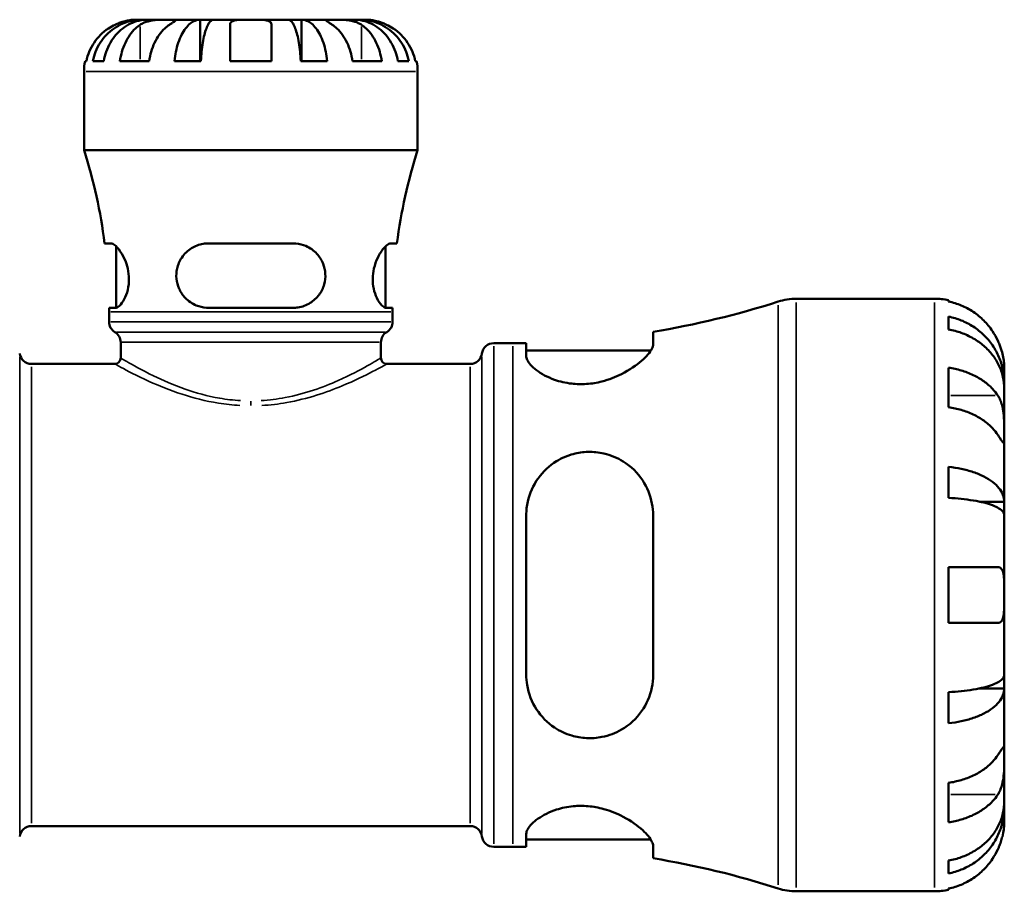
# Model space of a CAD drawing. Header units: millimetres. Extents: x 0 to 902, y 0 to 837.
# Tile 5 of 11: x 397 to 568, y 211 to 362. Entities that reach past the tile are written whole.
import ezdxf

# ---------------------------------------------------------------- set-up
doc = ezdxf.new("R2010")
doc.units = ezdxf.units.MM
doc.layers.add('Visible (ISO)', color=7, linetype='Continuous', lineweight=50)
doc.layers.add('Visible Narrow (ISO)', color=7, linetype='Continuous', lineweight=35)

msp = doc.modelspace()

# ---------------------------------------------------------------- linework, layer by layer
at = {"layer": 'Visible (ISO)'}
for p, q in [((418.3559, 362.4687), (417.279, 362.4687)), ((418.3559, 362.4687), (418.3559, 362.3992)), ((419.3203, 362.4687), (418.3559, 362.4687)), ((423.1368, 362.4687), (419.3203, 362.4687)), ((428.4764, 362.4687), (423.1368, 362.4687)), ((428.4764, 362.4687), (428.4764, 355.2687)), ((430.8046, 362.4687), (428.4764, 362.4687)), ((437.279, 362.4687), (430.8046, 362.4687)), ((443.7533, 362.4687), (437.279, 362.4687)), ((446.0815, 362.4687), (443.7533, 362.4687)), ((451.4211, 362.4687), (446.0815, 362.4687)), ((446.0815, 362.4687), (446.0815, 355.2687)), ((455.2377, 362.4687), (451.4211, 362.4687)), ((456.202, 362.4687), (455.2377, 362.4687)), ((457.279, 362.4687), (456.202, 362.4687)), ((456.202, 362.4687), (456.202, 362.3992)), ((408.4608, 355.2687), (408.6865, 355.2687)), ((409.8012, 355.2687), (411.7068, 355.2687)), ((414.5155, 355.2687), (419.6066, 355.2687)), ((423.9917, 355.2687), (428.5922, 355.2687)), ((433.679, 355.2687), (440.879, 355.2687)), ((445.9657, 355.2687), (450.5662, 355.2687)), ((454.9513, 355.2687), (460.0424, 355.2687)), ((462.8511, 355.2687), (464.7567, 355.2687)), ((465.8714, 355.2687), (466.0971, 355.2687)), ((408.279, 339.7887), (408.279, 353.4687)), ((466.279, 339.7887), (466.279, 353.4687)), ((466.279, 339.7887), (408.279, 339.7887)), ((412.9545, 323.5887), (411.8654, 323.5887)), ((444.639, 323.5887), (429.919, 323.5887)), ((462.6925, 323.5887), (461.6034, 323.5887)), ((413.889, 312.4051), (413.889, 323.0475)), ((460.669, 312.4051), (460.669, 323.0475)), ((532.1212, 313.9687), (556.154, 313.9687)), ((558.579, 313.7237), (558.579, 313.4937)), ((412.6265, 312.3887), (413.7508, 312.3887)), ((412.629, 309.9594), (412.629, 311.7087)), ((429.919, 312.3887), (444.639, 312.3887)), ((460.8071, 312.3887), (461.9314, 312.3887)), ((461.929, 309.9594), (461.929, 311.7087)), ((558.579, 310.8629), (558.579, 308.6275)), ((507.2165, 306.0772), (507.2165, 308.2268)), ((414.659, 303.6687), (414.659, 306.4089)), ((459.899, 303.6687), (459.899, 306.4089)), ((479.509, 306.2437), (482.849, 306.2437)), ((485.1665, 306.2615), (485.1665, 304.0104)), ((485.1665, 304.9837), (506.831, 304.9837)), ((399.1366, 302.6387), (413.629, 302.6387)), ((460.929, 302.6387), (475.4213, 302.6387)), ((558.579, 301.9783), (558.579, 295.1194)), ((568.279, 299.31), (568.279, 301.8437)), ((568.279, 299.31), (568.2278, 299.31)), ((568.279, 298.3456), (568.279, 299.31)), ((568.279, 290.311), (568.279, 298.3456)), ((568.279, 278.6932), (568.279, 290.311)), ((558.579, 284.7497), (558.579, 279.3528)), ((568.279, 278.6932), (563.9872, 278.6932)), ((568.279, 276.365), (568.279, 278.6932)), ((485.1665, 276.3287), (485.1665, 248.6087)), ((507.2165, 248.6087), (507.2165, 276.3287)), ((568.279, 262.4687), (568.279, 276.365)), ((558.579, 267.3187), (558.579, 257.6187)), ((568.279, 248.5723), (568.279, 262.4687)), ((568.279, 246.2442), (568.279, 248.5723)), ((558.579, 245.5845), (558.579, 240.1877)), ((568.279, 246.2442), (563.9872, 246.2442)), ((568.279, 234.6264), (568.279, 246.2442)), ((568.279, 226.5917), (568.279, 234.6264)), ((558.579, 229.818), (558.579, 222.9591)), ((568.279, 225.6274), (568.279, 226.5917)), ((568.279, 225.6274), (568.2278, 225.6274)), ((568.279, 223.0937), (568.279, 225.6274)), ((399.1366, 222.2987), (475.4213, 222.2987)), ((485.1665, 220.927), (485.1665, 218.6759)), ((485.1665, 219.9537), (506.831, 219.9537)), ((479.509, 218.6937), (482.849, 218.6937)), ((507.2165, 216.7106), (507.2165, 218.8601)), ((558.579, 216.3099), (558.579, 214.0744)), ((532.1212, 210.9687), (556.154, 210.9687)), ((558.579, 211.4436), (558.579, 211.2137))]:
    msp.add_line(p, q, dxfattribs=at)
for centre, radius, start, end in [((417.279, 353.4687), 9, 168.463041, 180), ((457.279, 353.4687), 9, 0, 11.536959), ((319.8233, 311.7087), 92.8056, 7.354583, 17.611901), ((554.7346, 311.7087), 92.8056, 162.388099, 172.645417), ((482.849, 456.9422), 150.6985, 279.305409, 287.820829), ((532.1212, 303.6687), 10.3, 90, 107.820829), ((556.154, 301.8437), 12.125, 78.463041, 90), ((319.8233, 311.7087), 92.8056, 0, 0.419818), ((554.7346, 311.7087), 92.8056, 179.580182, 180), ((414.689, 309.9594), 2.06, 180, 239.517076), ((459.869, 309.9594), 2.06, 300.482924, 0), ((412.599, 306.4089), 2.06, 0, 59.517076), ((461.959, 306.4089), 2.06, 120.482924, 180), ((479.509, 304.1837), 2.06, 90, 172.819244), ((482.849, 456.9422), 150.6985, 270, 270.881151), ((399.1366, 304.6987), 2.06, 187.180756, 270), ((413.629, 303.6687), 1.03, 270, 0), ((460.929, 303.6687), 1.03, 180, 270), ((475.4213, 304.6987), 2.06, 270, 352.819244), ((399.1366, 220.2387), 2.06, 90, 172.819244), ((475.4213, 220.2387), 2.06, 7.180756, 90), ((479.509, 220.7537), 2.06, 187.180756, 270), ((482.849, 67.9951), 150.6985, 89.118849, 90), ((482.849, 67.9951), 150.6985, 72.179171, 80.694591), ((532.1212, 221.2687), 10.3, 252.179171, 270), ((556.154, 223.0937), 12.125, 270, 281.536959)]:
    msp.add_arc(centre, radius, start, end, dxfattribs=at)
for points, knots in [([(413.679, 361.5927), (413.2913, 361.41), (412.8987, 361.1905), (412.0167, 360.6049), (411.5444, 360.2132), (410.7537, 359.4265), (410.3621, 358.9595), (409.6863, 357.9534), (409.4023, 357.4141), (408.9823, 356.4042), (408.8047, 355.8432), (408.6865, 355.2687)], [4.427884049, 4.427884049, 4.427884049, 4.427884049, 4.551246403, 4.551246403, 4.719132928, 4.719132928, 4.885869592, 4.885869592, 5.052606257, 5.052606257, 5.214004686, 5.214004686, 5.214004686, 5.214004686]), ([(409.8012, 355.2687), (409.9156, 355.8465), (410.0877, 356.411), (410.4942, 357.4238), (410.7681, 357.9632), (411.4201, 358.97), (411.798, 359.4375), (412.5593, 360.2232), (413.0129, 360.6136), (413.9895, 361.2869), (414.5126, 361.5697), (415.5086, 361.9954), (416.0733, 362.1772), (417.2273, 362.4139), (417.8164, 362.4687), (418.3559, 362.4687)], [0.17074416, 0.17074416, 0.17074416, 0.17074416, 0.33302591, 0.33302591, 0.49965759, 0.49965759, 0.66628928, 0.66628928, 0.83312632, 0.83312632, 0.99996336, 0.99996336, 1.16712537, 1.16712537, 1.33428737, 1.33428737, 1.33428737, 1.33428737]), ([(419.3203, 362.4687), (418.8401, 362.4687), (418.3158, 362.4139), (417.2888, 362.1772), (416.7862, 361.9954), (415.8998, 361.5697), (415.4343, 361.2869), (414.5651, 360.6136), (414.1615, 360.2232), (413.4839, 359.4375), (413.1475, 358.97), (412.5673, 357.9632), (412.3235, 357.4238), (411.9618, 356.411), (411.8086, 355.8465), (411.7068, 355.2687)], [4.0064771, 4.0064771, 4.0064771, 4.0064771, 4.1736391, 4.1736391, 4.3408011, 4.3408011, 4.50763814, 4.50763814, 4.67447518, 4.67447518, 4.84110687, 4.84110687, 5.00773856, 5.00773856, 5.17002031, 5.17002031, 5.17002031, 5.17002031]), ([(417.279, 362.4687), (417.279, 362.4687), (417.2462, 362.4689), (417.1112, 362.4669), (417.0039, 362.4644), (416.6459, 362.4421), (416.3531, 362.4137), (415.7584, 362.3066), (415.4911, 362.2466), (414.9986, 362.1083), (414.7828, 362.0394), (414.3396, 361.8796), (414.1139, 361.7888), (413.8195, 361.658), (413.749, 361.6257), (413.679, 361.5927)], [-2.499132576, -2.499132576, -2.499132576, -2.499132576, -2.415054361, -2.415054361, -2.323847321, -2.323847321, -2.184114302, -2.184114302, -2.086747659, -2.086747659, -2.014406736, -2.014406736, -1.939942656, -1.939942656, -1.916375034, -1.916375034, -1.916375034, -1.916375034]), ([(414.5155, 355.2687), (414.5991, 355.8432), (414.7246, 356.4042), (415.0216, 357.4141), (415.2224, 357.9534), (415.7002, 358.9595), (415.9772, 359.4265), (416.5363, 360.2132), (416.8703, 360.6049), (417.4939, 361.1905), (417.7715, 361.41), (418.0457, 361.5927)], [0.170753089, 0.170753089, 0.170753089, 0.170753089, 0.332151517, 0.332151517, 0.498888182, 0.498888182, 0.665624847, 0.665624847, 0.833511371, 0.833511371, 0.956873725, 0.956873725, 0.956873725, 0.956873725]), ([(418.0457, 361.5927), (418.1343, 361.6518), (418.2284, 361.7084), (418.5062, 361.8588), (418.7007, 361.9458), (419.1277, 362.1021), (419.3591, 362.1696), (419.9392, 362.3034), (420.2918, 362.3572), (421.0984, 362.4387), (421.5436, 362.4556), (422.4006, 362.4705), (422.8003, 362.4687), (423.1368, 362.4687)], [-0.580048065, -0.580048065, -0.580048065, -0.580048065, -0.538452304, -0.538452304, -0.463837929, -0.463837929, -0.386263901, -0.386263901, -0.278402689, -0.278402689, -0.142779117, -0.142779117, 0, 0, 0, 0]), ([(423.1368, 361.5927), (422.8627, 361.41), (422.5851, 361.1905), (421.9615, 360.6049), (421.6275, 360.2132), (421.0684, 359.4265), (420.7914, 358.9595), (420.3136, 357.9534), (420.1128, 357.4141), (419.8158, 356.4042), (419.6902, 355.8432), (419.6066, 355.2687)], [4.427887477, 4.427887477, 4.427887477, 4.427887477, 4.551249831, 4.551249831, 4.719136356, 4.719136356, 4.885873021, 4.885873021, 5.052609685, 5.052609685, 5.214008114, 5.214008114, 5.214008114, 5.214008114]), ([(423.1368, 362.4687), (423.3201, 362.4687), (423.483, 362.4689), (423.7721, 362.4674), (423.894, 362.4656), (424.1157, 362.4504), (424.1846, 362.4325), (424.1966, 362.3563), (424.1467, 362.3007), (423.9748, 362.1635), (423.8803, 362.0955), (423.6528, 361.9382), (423.5222, 361.8502), (423.3003, 361.7017), (423.2202, 361.6483), (423.1368, 361.5927)], [0, 0, 0, 0, 0.077749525, 0.077749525, 0.160819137, 0.160819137, 0.277837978, 0.277837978, 0.388289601, 0.388289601, 0.465429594, 0.465429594, 0.540354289, 0.540354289, 0.57953204, 0.57953204, 0.57953204, 0.57953204]), ([(423.9917, 355.2687), (424.0517, 355.8465), (424.1419, 356.411), (424.355, 357.4238), (424.4986, 357.9632), (424.8404, 358.97), (425.0385, 359.4375), (425.4376, 360.2232), (425.6754, 360.6136), (426.1874, 361.2869), (426.4616, 361.5697), (426.9837, 361.9954), (427.2798, 362.1772), (427.8847, 362.4139), (428.1936, 362.4687), (428.4764, 362.4687)], [0.17074416, 0.17074416, 0.17074416, 0.17074416, 0.33302591, 0.33302591, 0.49965759, 0.49965759, 0.66628928, 0.66628928, 0.83312632, 0.83312632, 0.99996336, 0.99996336, 1.16712537, 1.16712537, 1.33428737, 1.33428737, 1.33428737, 1.33428737]), ([(430.8046, 362.4687), (430.6651, 362.4687), (430.5127, 362.4139), (430.2143, 362.1772), (430.0682, 361.9954), (429.8106, 361.5697), (429.6754, 361.2869), (429.4228, 360.6136), (429.3055, 360.2232), (429.1086, 359.4375), (429.0109, 358.97), (428.8423, 357.9632), (428.7714, 357.4238), (428.6663, 356.411), (428.6218, 355.8465), (428.5922, 355.2687)], [4.0064771, 4.0064771, 4.0064771, 4.0064771, 4.17363911, 4.17363911, 4.34080111, 4.34080111, 4.50763815, 4.50763815, 4.67447519, 4.67447519, 4.84110688, 4.84110688, 5.00773857, 5.00773857, 5.17002031, 5.17002031, 5.17002031, 5.17002031]), ([(433.679, 361.5927), (433.679, 361.6601), (433.6875, 361.7243), (433.731, 361.874), (433.7765, 361.9547), (433.9142, 362.1035), (434.0093, 362.1692), (434.2999, 362.303), (434.5179, 362.3574), (435.1, 362.4389), (435.4786, 362.4556), (436.3328, 362.4705), (436.8037, 362.4687), (437.279, 362.4687)], [-0.576476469, -0.576476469, -0.576476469, -0.576476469, -0.529686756, -0.529686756, -0.460540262, -0.460540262, -0.385624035, -0.385624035, -0.277308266, -0.277308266, -0.142580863, -0.142580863, 0, 0, 0, 0]), ([(433.679, 355.2687), (433.679, 355.8432), (433.679, 356.4042), (433.679, 357.4141), (433.679, 357.9534), (433.679, 358.9595), (433.679, 359.4265), (433.679, 360.2132), (433.679, 360.6049), (433.679, 361.1905), (433.679, 361.41), (433.679, 361.5927)], [0.170753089, 0.170753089, 0.170753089, 0.170753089, 0.332151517, 0.332151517, 0.498888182, 0.498888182, 0.665624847, 0.665624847, 0.833511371, 0.833511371, 0.956873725, 0.956873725, 0.956873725, 0.956873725]), ([(437.279, 362.4687), (437.5592, 362.4687), (437.8385, 362.4689), (438.4068, 362.4669), (438.692, 362.4644), (439.3701, 362.4421), (439.7324, 362.4137), (440.235, 362.3066), (440.4052, 362.2466), (440.6364, 362.1083), (440.7129, 362.0394), (440.8254, 361.8796), (440.8596, 361.7888), (440.8769, 361.658), (440.879, 361.6257), (440.879, 361.5927)], [-2.499132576, -2.499132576, -2.499132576, -2.499132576, -2.415054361, -2.415054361, -2.323847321, -2.323847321, -2.184114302, -2.184114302, -2.086747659, -2.086747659, -2.014406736, -2.014406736, -1.939942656, -1.939942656, -1.916375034, -1.916375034, -1.916375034, -1.916375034]), ([(440.879, 361.5927), (440.879, 361.41), (440.879, 361.1905), (440.879, 360.6049), (440.879, 360.2132), (440.879, 359.4265), (440.879, 358.9595), (440.879, 357.9534), (440.879, 357.4141), (440.879, 356.4042), (440.879, 355.8432), (440.879, 355.2687)], [4.427884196, 4.427884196, 4.427884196, 4.427884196, 4.55124655, 4.55124655, 4.719133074, 4.719133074, 4.885869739, 4.885869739, 5.052606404, 5.052606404, 5.214004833, 5.214004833, 5.214004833, 5.214004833]), ([(445.9657, 355.2687), (445.9362, 355.8465), (445.8916, 356.411), (445.7865, 357.4238), (445.7157, 357.9632), (445.5471, 358.97), (445.4493, 359.4375), (445.2524, 360.2232), (445.1351, 360.6136), (444.8826, 361.2869), (444.7473, 361.5697), (444.4897, 361.9954), (444.3436, 362.1772), (444.0452, 362.4139), (443.8928, 362.4687), (443.7533, 362.4687)], [0.17074416, 0.17074416, 0.17074416, 0.17074416, 0.33302591, 0.33302591, 0.49965759, 0.49965759, 0.66628928, 0.66628928, 0.83312632, 0.83312632, 0.99996336, 0.99996336, 1.16712537, 1.16712537, 1.33428737, 1.33428737, 1.33428737, 1.33428737]), ([(446.0815, 362.4687), (446.3643, 362.4687), (446.6732, 362.4139), (447.2781, 362.1772), (447.5742, 361.9954), (448.0963, 361.5697), (448.3705, 361.2869), (448.8825, 360.6136), (449.1203, 360.2232), (449.5194, 359.4375), (449.7175, 358.97), (450.0593, 357.9632), (450.2029, 357.4238), (450.416, 356.411), (450.5062, 355.8465), (450.5662, 355.2687)], [4.0064771, 4.0064771, 4.0064771, 4.0064771, 4.1736391, 4.1736391, 4.3408011, 4.3408011, 4.50763814, 4.50763814, 4.67447518, 4.67447518, 4.84110687, 4.84110687, 5.00773856, 5.00773856, 5.17002031, 5.17002031, 5.17002031, 5.17002031]), ([(451.4211, 361.5927), (451.3325, 361.6518), (451.2476, 361.7084), (451.023, 361.8588), (450.8939, 361.9458), (450.6684, 362.1021), (450.5747, 362.1696), (450.4089, 362.3034), (450.3614, 362.3572), (450.3744, 362.4387), (450.4657, 362.4556), (450.8183, 362.4705), (451.0846, 362.4687), (451.4211, 362.4687)], [-0.580048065, -0.580048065, -0.580048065, -0.580048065, -0.538452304, -0.538452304, -0.463837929, -0.463837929, -0.386263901, -0.386263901, -0.278402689, -0.278402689, -0.142779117, -0.142779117, 0, 0, 0, 0]), ([(451.4211, 362.4687), (451.6044, 362.4687), (451.8068, 362.4689), (452.2582, 362.4674), (452.5077, 362.4656), (453.136, 362.4504), (453.5213, 362.4325), (454.2751, 362.3563), (454.636, 362.3007), (455.2213, 362.1635), (455.4506, 362.0955), (455.8754, 361.9382), (456.0697, 361.8502), (456.3406, 361.7017), (456.4289, 361.6483), (456.5123, 361.5927)], [0, 0, 0, 0, 0.077749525, 0.077749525, 0.160819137, 0.160819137, 0.277837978, 0.277837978, 0.388289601, 0.388289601, 0.465429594, 0.465429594, 0.540354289, 0.540354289, 0.57953204, 0.57953204, 0.57953204, 0.57953204]), ([(454.9513, 355.2687), (454.8677, 355.8432), (454.7421, 356.4042), (454.4451, 357.4141), (454.2443, 357.9534), (453.7665, 358.9595), (453.4895, 359.4265), (452.9305, 360.2132), (452.5965, 360.6049), (451.9728, 361.1905), (451.6952, 361.41), (451.4211, 361.5927)], [0.170753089, 0.170753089, 0.170753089, 0.170753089, 0.332151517, 0.332151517, 0.498888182, 0.498888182, 0.665624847, 0.665624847, 0.833511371, 0.833511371, 0.956873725, 0.956873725, 0.956873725, 0.956873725]), ([(462.8511, 355.2687), (462.7494, 355.8465), (462.5961, 356.411), (462.2344, 357.4238), (461.9906, 357.9632), (461.4104, 358.97), (461.074, 359.4375), (460.3965, 360.2232), (459.9928, 360.6136), (459.1236, 361.2869), (458.6581, 361.5697), (457.7717, 361.9954), (457.2691, 362.1772), (456.2421, 362.4139), (455.7178, 362.4687), (455.2377, 362.4687)], [0.17074416, 0.17074416, 0.17074416, 0.17074416, 0.33302591, 0.33302591, 0.49965759, 0.49965759, 0.66628928, 0.66628928, 0.83312632, 0.83312632, 0.99996336, 0.99996336, 1.16712537, 1.16712537, 1.33428737, 1.33428737, 1.33428737, 1.33428737]), ([(456.202, 362.4687), (456.7415, 362.4687), (457.3307, 362.4139), (458.4846, 362.1772), (459.0494, 361.9954), (460.0453, 361.5697), (460.5684, 361.2869), (461.545, 360.6136), (461.9986, 360.2232), (462.7599, 359.4375), (463.1378, 358.97), (463.7898, 357.9632), (464.0637, 357.4238), (464.4702, 356.411), (464.6423, 355.8465), (464.7567, 355.2687)], [4.0064772, 4.0064772, 4.0064772, 4.0064772, 4.1736392, 4.1736392, 4.34080121, 4.34080121, 4.50763825, 4.50763825, 4.67447529, 4.67447529, 4.84110698, 4.84110698, 5.00773866, 5.00773866, 5.17002041, 5.17002041, 5.17002041, 5.17002041]), ([(456.5123, 361.5927), (456.7864, 361.41), (457.064, 361.1905), (457.6876, 360.6049), (458.0216, 360.2132), (458.5807, 359.4265), (458.8577, 358.9595), (459.3355, 357.9534), (459.5363, 357.4141), (459.8333, 356.4042), (459.9589, 355.8432), (460.0424, 355.2687)], [4.427884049, 4.427884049, 4.427884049, 4.427884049, 4.551246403, 4.551246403, 4.719132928, 4.719132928, 4.885869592, 4.885869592, 5.052606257, 5.052606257, 5.214004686, 5.214004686, 5.214004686, 5.214004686]), ([(460.879, 361.5927), (460.7359, 361.6601), (460.5915, 361.7243), (460.2321, 361.874), (460.0177, 361.9547), (459.5766, 362.1035), (459.3526, 362.1692), (458.8268, 362.303), (458.5408, 362.3574), (457.9784, 362.4389), (457.7292, 362.4556), (457.3731, 362.4705), (457.279, 362.4687), (457.279, 362.4687)], [-0.576476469, -0.576476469, -0.576476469, -0.576476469, -0.529686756, -0.529686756, -0.460540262, -0.460540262, -0.385624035, -0.385624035, -0.277308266, -0.277308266, -0.142580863, -0.142580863, 0, 0, 0, 0]), ([(465.8714, 355.2687), (465.7532, 355.8432), (465.5756, 356.4042), (465.1556, 357.4141), (464.8716, 357.9534), (464.1959, 358.9595), (463.8042, 359.4265), (463.0135, 360.2132), (462.5412, 360.6049), (461.6592, 361.1905), (461.2666, 361.41), (460.879, 361.5927)], [0.170753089, 0.170753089, 0.170753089, 0.170753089, 0.332151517, 0.332151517, 0.498888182, 0.498888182, 0.665624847, 0.665624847, 0.833511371, 0.833511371, 0.956873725, 0.956873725, 0.956873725, 0.956873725]), ([(412.9545, 323.5887), (413.0038, 323.5887), (413.0556, 323.5816), (413.312, 323.5152), (413.5453, 323.3672), (414.1354, 322.8236), (414.5061, 322.3581), (415.1432, 321.2827), (415.4179, 320.7043), (415.8189, 319.5089), (415.9581, 318.9169), (416.1028, 317.6855), (416.105, 317.0701), (415.9683, 315.8102), (415.8161, 315.1983), (415.4054, 314.0827), (415.1428, 313.5982), (414.5875, 312.8321), (414.2944, 312.5665), (413.9325, 312.41), (413.8391, 312.3887), (413.7508, 312.3887)], [-1.99632042, -1.99632042, -1.99632042, -1.99632042, -1.94514199, -1.94514199, -1.75435606, -1.75435606, -1.49462074, -1.49462074, -1.27591562, -1.27591562, -1.08916377, -1.08916377, -0.90222105, -0.90222105, -0.69313541, -0.69313541, -0.46700302, -0.46700302, -0.22548007, -0.22548007, -0.13632591, -0.13632591, -0.13632591, -0.13632591]), ([(429.919, 312.3887), (429.7991, 312.3887), (429.6794, 312.3925), (428.9485, 312.4395), (428.3533, 312.5784), (427.072, 313.1034), (426.4147, 313.5496), (425.4325, 314.5783), (425.0686, 315.1143), (424.5598, 316.2579), (424.404, 316.8422), (424.2876, 318.0402), (424.3254, 318.6292), (424.6045, 319.8919), (424.8847, 320.5334), (425.7076, 321.7666), (426.2895, 322.3263), (427.5726, 323.1239), (428.2589, 323.3879), (429.2942, 323.5624), (429.6053, 323.5887), (429.919, 323.5887)], [-1.97544351, -1.97544351, -1.97544351, -1.97544351, -1.93770766, -1.93770766, -1.74441183, -1.74441183, -1.49347064, -1.49347064, -1.29289237, -1.29289237, -1.10995393, -1.10995393, -0.93074533, -0.93074533, -0.71150714, -0.71150714, -0.45103436, -0.45103436, -0.21509396, -0.21509396, -0.1162488, -0.1162488, -0.1162488, -0.1162488]), ([(444.639, 323.5887), (444.8017, 323.5887), (444.9639, 323.5816), (445.7259, 323.5152), (446.3045, 323.3672), (447.5746, 322.8236), (448.23, 322.3581), (449.2166, 321.2827), (449.5854, 320.7043), (450.0611, 319.5089), (450.1958, 318.9169), (450.2647, 317.6855), (450.1975, 317.0701), (449.8439, 315.8102), (449.5397, 315.1983), (448.716, 314.0827), (448.1856, 313.5982), (446.9486, 312.8321), (446.2323, 312.5665), (445.2024, 312.41), (444.9213, 312.3887), (444.639, 312.3887)], [-1.99632042, -1.99632042, -1.99632042, -1.99632042, -1.94514199, -1.94514199, -1.75435606, -1.75435606, -1.49462074, -1.49462074, -1.27591562, -1.27591562, -1.08916377, -1.08916377, -0.90222105, -0.90222105, -0.69313541, -0.69313541, -0.46700302, -0.46700302, -0.22548007, -0.22548007, -0.13632591, -0.13632591, -0.13632591, -0.13632591]), ([(460.8071, 312.3887), (460.7696, 312.3887), (460.7312, 312.3925), (460.4906, 312.4395), (460.2682, 312.5784), (459.7411, 313.1034), (459.4324, 313.5496), (458.9505, 314.5783), (458.7639, 315.1143), (458.5239, 316.2579), (458.4635, 316.8422), (458.4795, 318.0402), (458.5528, 318.6292), (458.8392, 319.8919), (459.0743, 320.5334), (459.6653, 321.7666), (460.0341, 322.3263), (460.7115, 323.1239), (461.023, 323.3879), (461.4041, 323.5624), (461.5085, 323.5887), (461.6034, 323.5887)], [-1.97544351, -1.97544351, -1.97544351, -1.97544351, -1.93770766, -1.93770766, -1.74441183, -1.74441183, -1.49347064, -1.49347064, -1.29289237, -1.29289237, -1.10995393, -1.10995393, -0.93074533, -0.93074533, -0.71150714, -0.71150714, -0.45103436, -0.45103436, -0.21509396, -0.21509396, -0.1162488, -0.1162488, -0.1162488, -0.1162488]), ([(567.1472, 306.6937), (566.8928, 307.2436), (566.5825, 307.8032), (565.7751, 309.0158), (565.2483, 309.6493), (564.1892, 310.7114), (563.5596, 311.2383), (562.2034, 312.1472), (561.4768, 312.5291), (560.1139, 313.095), (559.3555, 313.3345), (558.579, 313.4937)], [5.9143146, 5.9143146, 5.9143146, 5.9143146, 6.08973048, 6.08973048, 6.31513039, 6.31513039, 6.53971958, 6.53971958, 6.76430877, 6.76430877, 6.98242607, 6.98242607, 6.98242607, 6.98242607]), ([(558.579, 310.8629), (559.3562, 310.7088), (560.1154, 310.4769), (561.4788, 309.9291), (562.2055, 309.5596), (563.5618, 308.6802), (564.1915, 308.1704), (565.2503, 307.143), (565.7768, 306.5305), (566.6845, 305.2118), (567.0658, 304.5056), (567.6401, 303.1599), (567.8856, 302.3962), (568.205, 300.836), (568.279, 300.0394), (568.279, 299.31)], [0.23003486, 0.23003486, 0.23003486, 0.23003486, 0.44833783, 0.44833783, 0.67289568, 0.67289568, 0.89745353, 0.89745353, 1.12262674, 1.12262674, 1.34779995, 1.34779995, 1.5738057, 1.5738057, 1.79981146, 1.79981146, 1.79981146, 1.79981146]), ([(568.279, 298.3456), (568.279, 298.9947), (568.205, 299.7037), (567.8856, 301.0923), (567.6401, 301.772), (567.0658, 302.9696), (566.6845, 303.5981), (565.7768, 304.7718), (565.2503, 305.3169), (564.1915, 306.2312), (563.5618, 306.6849), (562.2055, 307.4675), (561.4788, 307.7964), (560.1154, 308.2839), (559.3562, 308.4903), (558.579, 308.6275)], [5.40543217, 5.40543217, 5.40543217, 5.40543217, 5.63143793, 5.63143793, 5.85744368, 5.85744368, 6.08261689, 6.08261689, 6.3077901, 6.3077901, 6.53234794, 6.53234794, 6.75690579, 6.75690579, 6.97520876, 6.97520876, 6.97520876, 6.97520876]), ([(568.279, 301.8437), (568.279, 301.8437), (568.2797, 301.9165), (568.273, 302.2206), (568.2641, 302.4685), (568.2051, 303.0877), (568.1587, 303.4411), (568.014, 304.1845), (567.9247, 304.5569), (567.7369, 305.1892), (567.6553, 305.4364), (567.4822, 305.9098), (567.393, 306.1344), (567.2486, 306.4704), (567.1987, 306.5824), (567.1472, 306.6937)], [0, 0, 0, 0, 0.145589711, 0.145589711, 0.30930841, 0.30930841, 0.458305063, 0.458305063, 0.587351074, 0.587351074, 0.667754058, 0.667754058, 0.739991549, 0.739991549, 0.776322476, 0.776322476, 0.776322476, 0.776322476]), ([(507.2165, 306.0772), (507.2165, 305.8363), (507.1384, 305.5632), (506.678, 304.6466), (506.0672, 303.9251), (504.3139, 302.3902), (503.1268, 301.5671), (500.7012, 300.3506), (499.5577, 299.901), (497.454, 299.3637), (496.5502, 299.2132), (494.7599, 299.0906), (493.8986, 299.112), (491.9934, 299.3315), (490.9979, 299.5733), (488.8237, 300.338), (487.759, 300.9281), (486.1223, 302.1575), (485.5595, 302.7995), (485.2151, 303.5987), (485.1665, 303.8108), (485.1665, 304.0104)], [-3.95170135, -3.95170135, -3.95170135, -3.95170135, -3.71130261, -3.71130261, -3.2164889, -3.2164889, -2.68466966, -2.68466966, -2.29556633, -2.29556633, -2.01822669, -2.01822669, -1.75391299, -1.75391299, -1.41553708, -1.41553708, -0.93440618, -0.93440618, -0.44110754, -0.44110754, -0.25103424, -0.25103424, -0.25103424, -0.25103424]), ([(558.579, 301.9783), (559.3555, 301.8657), (560.1139, 301.6964), (561.4768, 301.2962), (562.2034, 301.0261), (563.5596, 300.3835), (564.1892, 300.0109), (565.2483, 299.2599), (565.7751, 298.8119), (566.5825, 297.9545), (566.8928, 297.5588), (567.1472, 297.17)], [0.23003714, 0.23003714, 0.23003714, 0.23003714, 0.44815444, 0.44815444, 0.67274363, 0.67274363, 0.89733283, 0.89733283, 1.12273273, 1.12273273, 1.29814862, 1.29814862, 1.29814862, 1.29814862]), ([(567.1472, 297.17), (567.2008, 297.0879), (567.2528, 297.0024), (567.435, 296.6798), (567.554, 296.4238), (567.7718, 295.8483), (567.8671, 295.5289), (568.0583, 294.7087), (568.1338, 294.2003), (568.2416, 293.0721), (568.2627, 292.4651), (568.2812, 291.3037), (568.279, 290.7648), (568.279, 290.311)], [-0.780900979, -0.780900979, -0.780900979, -0.780900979, -0.742496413, -0.742496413, -0.641680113, -0.641680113, -0.533087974, -0.533087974, -0.377279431, -0.377279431, -0.192503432, -0.192503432, 0, 0, 0, 0]), ([(567.1472, 290.311), (566.8928, 290.6999), (566.5825, 291.0955), (565.7751, 291.953), (565.2483, 292.4009), (564.1892, 293.152), (563.5596, 293.5245), (562.2034, 294.1672), (561.4768, 294.4373), (560.1139, 294.8375), (559.3555, 295.0068), (558.579, 295.1194)], [5.9143146, 5.9143146, 5.9143146, 5.9143146, 6.08973048, 6.08973048, 6.31513039, 6.31513039, 6.53971958, 6.53971958, 6.76430877, 6.76430877, 6.98242607, 6.98242607, 6.98242607, 6.98242607]), ([(568.279, 290.311), (568.279, 290.0429), (568.2793, 289.8072), (568.2768, 289.3964), (568.2737, 289.2283), (568.249, 288.9514), (568.2218, 288.8788), (568.1107, 288.9046), (568.0301, 288.9953), (567.8326, 289.2685), (567.7356, 289.4131), (567.5125, 289.7512), (567.3888, 289.9412), (567.2179, 290.2028), (567.1829, 290.2564), (567.1472, 290.311)], [0, 0, 0, 0, 0.113756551, 0.113756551, 0.235380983, 0.235380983, 0.394308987, 0.394308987, 0.546306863, 0.546306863, 0.652040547, 0.652040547, 0.753818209, 0.753818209, 0.779337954, 0.779337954, 0.779337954, 0.779337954]), ([(485.1665, 276.3287), (485.1665, 276.3397), (485.1665, 276.3507), (485.1689, 277.1595), (485.2578, 277.9476), (485.7507, 280.1721), (486.3658, 281.544), (488.0722, 283.9268), (489.1578, 284.9509), (491.3297, 286.2784), (492.304, 286.7014), (494.1783, 287.2028), (495.0355, 287.327), (496.8377, 287.3746), (497.7571, 287.2797), (499.8689, 286.7981), (501.0044, 286.319), (503.3858, 284.8372), (504.5387, 283.7035), (506.1915, 281.1852), (506.7507, 279.8288), (507.1514, 277.7043), (507.2165, 277.0206), (507.2165, 276.3287)], [-3.89092907, -3.89092907, -3.89092907, -3.89092907, -3.88745392, -3.88745392, -3.63549456, -3.63549456, -3.15591958, -3.15591958, -2.68614238, -2.68614238, -2.36110561, -2.36110561, -2.09951203, -2.09951203, -1.81627407, -1.81627407, -1.4240655, -1.4240655, -0.89273447, -0.89273447, -0.4147174, -0.4147174, -0.19567262, -0.19567262, -0.19567262, -0.19567262]), ([(558.579, 284.7497), (559.3562, 284.6689), (560.1154, 284.5473), (561.4788, 284.2602), (562.2055, 284.0664), (563.5618, 283.6054), (564.1915, 283.3382), (565.2503, 282.7996), (565.7768, 282.4785), (566.6845, 281.7872), (567.0658, 281.4169), (567.6401, 280.7115), (567.8856, 280.3111), (568.205, 279.4932), (568.279, 279.0756), (568.279, 278.6932)], [0.23003486, 0.23003486, 0.23003486, 0.23003486, 0.44833783, 0.44833783, 0.67289568, 0.67289568, 0.89745353, 0.89745353, 1.12262674, 1.12262674, 1.34779995, 1.34779995, 1.5738057, 1.5738057, 1.79981146, 1.79981146, 1.79981146, 1.79981146]), ([(568.279, 276.365), (568.279, 276.5537), (568.205, 276.7597), (567.8856, 277.1632), (567.6401, 277.3607), (567.0658, 277.7087), (566.6845, 277.8914), (565.7768, 278.2324), (565.2503, 278.3908), (564.1915, 278.6565), (563.5618, 278.7883), (562.2055, 279.0158), (561.4788, 279.1113), (560.1154, 279.253), (559.3562, 279.313), (558.579, 279.3528)], [5.40543217, 5.40543217, 5.40543217, 5.40543217, 5.63143793, 5.63143793, 5.85744368, 5.85744368, 6.08261689, 6.08261689, 6.3077901, 6.3077901, 6.53234794, 6.53234794, 6.75690579, 6.75690579, 6.97520876, 6.97520876, 6.97520876, 6.97520876]), ([(558.579, 267.3187), (559.3555, 267.3187), (560.1139, 267.3187), (561.4768, 267.3187), (562.2034, 267.3187), (563.5596, 267.3187), (564.1892, 267.3187), (565.2483, 267.3187), (565.7751, 267.3187), (566.5825, 267.3187), (566.8928, 267.3187), (567.1472, 267.3187)], [0.23003714, 0.23003714, 0.23003714, 0.23003714, 0.44815444, 0.44815444, 0.67274363, 0.67274363, 0.89733283, 0.89733283, 1.12273273, 1.12273273, 1.29814862, 1.29814862, 1.29814862, 1.29814862]), ([(567.1472, 267.3187), (567.2175, 267.3187), (567.285, 267.3115), (567.4659, 267.2703), (567.5714, 267.2193), (567.7725, 267.0549), (567.8634, 266.9345), (568.056, 266.5431), (568.1336, 266.2309), (568.2419, 265.4153), (568.2627, 264.9007), (568.2812, 263.7441), (568.279, 263.1093), (568.279, 262.4687)], [-0.775077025, -0.775077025, -0.775077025, -0.775077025, -0.725603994, -0.725603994, -0.635942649, -0.635942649, -0.533656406, -0.533656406, -0.3753162, -0.3753162, -0.192167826, -0.192167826, 0, 0, 0, 0]), ([(568.279, 262.4687), (568.279, 262.0332), (568.2795, 261.5998), (568.2751, 260.7179), (568.2695, 260.2779), (568.2248, 259.3487), (568.1757, 258.8955), (568.0117, 258.2915), (567.924, 258.0953), (567.7286, 257.8389), (567.6331, 257.758), (567.4152, 257.6479), (567.293, 257.6205), (567.156, 257.6187), (567.1516, 257.6187), (567.1472, 257.6187)], [-3.375359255, -3.375359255, -3.375359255, -3.375359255, -3.244720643, -3.244720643, -3.100812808, -3.100812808, -2.913185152, -2.913185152, -2.785408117, -2.785408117, -2.690943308, -2.690943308, -2.594272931, -2.594272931, -2.591082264, -2.591082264, -2.591082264, -2.591082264]), ([(567.1472, 257.6187), (566.8928, 257.6187), (566.5825, 257.6187), (565.7751, 257.6187), (565.2483, 257.6187), (564.1892, 257.6187), (563.5596, 257.6187), (562.2034, 257.6187), (561.4768, 257.6187), (560.1139, 257.6187), (559.3555, 257.6187), (558.579, 257.6187)], [5.9143146, 5.9143146, 5.9143146, 5.9143146, 6.08973048, 6.08973048, 6.31513039, 6.31513039, 6.53971958, 6.53971958, 6.76430877, 6.76430877, 6.98242607, 6.98242607, 6.98242607, 6.98242607]), ([(507.2165, 248.6087), (507.2165, 247.8507), (507.1384, 247.1027), (506.678, 244.8776), (506.0672, 243.491), (504.3139, 240.9874), (503.1268, 239.8866), (500.7012, 238.4787), (499.5577, 238.0358), (497.454, 237.6199), (496.5502, 237.5514), (494.7599, 237.6421), (493.8986, 237.7896), (491.9934, 238.3534), (490.9979, 238.8242), (488.8237, 240.2653), (487.759, 241.3533), (486.1223, 243.8684), (485.5595, 245.3094), (485.2151, 247.4158), (485.1665, 248.0105), (485.1665, 248.6087)], [-3.95170135, -3.95170135, -3.95170135, -3.95170135, -3.71130261, -3.71130261, -3.2164889, -3.2164889, -2.68466966, -2.68466966, -2.29556633, -2.29556633, -2.01822669, -2.01822669, -1.75391299, -1.75391299, -1.41553708, -1.41553708, -0.93440618, -0.93440618, -0.44110754, -0.44110754, -0.25103424, -0.25103424, -0.25103424, -0.25103424]), ([(558.579, 245.5845), (559.3562, 245.6244), (560.1154, 245.6844), (561.4788, 245.826), (562.2055, 245.9216), (563.5618, 246.149), (564.1915, 246.2809), (565.2503, 246.5466), (565.7768, 246.705), (566.6845, 247.046), (567.0658, 247.2287), (567.6401, 247.5767), (567.8856, 247.7742), (568.205, 248.1777), (568.279, 248.3837), (568.279, 248.5723)], [0.23003486, 0.23003486, 0.23003486, 0.23003486, 0.44833783, 0.44833783, 0.67289568, 0.67289568, 0.89745353, 0.89745353, 1.12262674, 1.12262674, 1.34779995, 1.34779995, 1.5738057, 1.5738057, 1.79981146, 1.79981146, 1.79981146, 1.79981146]), ([(568.279, 246.2442), (568.279, 245.8618), (568.205, 245.4442), (567.8856, 244.6262), (567.6401, 244.2259), (567.0658, 243.5204), (566.6845, 243.1502), (565.7768, 242.4589), (565.2503, 242.1378), (564.1915, 241.5992), (563.5618, 241.332), (562.2055, 240.871), (561.4788, 240.6772), (560.1154, 240.3901), (559.3562, 240.2685), (558.579, 240.1877)], [5.40543217, 5.40543217, 5.40543217, 5.40543217, 5.63143793, 5.63143793, 5.85744368, 5.85744368, 6.08261689, 6.08261689, 6.3077901, 6.3077901, 6.53234794, 6.53234794, 6.75690579, 6.75690579, 6.97520876, 6.97520876, 6.97520876, 6.97520876]), ([(558.579, 229.818), (559.3555, 229.9306), (560.1139, 230.0999), (561.4768, 230.5001), (562.2034, 230.7702), (563.5596, 231.4128), (564.1892, 231.7854), (565.2483, 232.5364), (565.7751, 232.9844), (566.5825, 233.8418), (566.8928, 234.2375), (567.1472, 234.6264)], [0.23003714, 0.23003714, 0.23003714, 0.23003714, 0.44815444, 0.44815444, 0.67274363, 0.67274363, 0.89733283, 0.89733283, 1.12273273, 1.12273273, 1.29814862, 1.29814862, 1.29814862, 1.29814862]), ([(567.1472, 234.6264), (567.2008, 234.7084), (567.2528, 234.788), (567.435, 235.0671), (567.554, 235.2496), (567.7718, 235.5784), (567.8671, 235.7189), (568.0583, 235.9762), (568.1338, 236.0526), (568.2416, 236.0395), (568.2627, 235.9164), (568.2812, 235.439), (568.279, 235.0801), (568.279, 234.6264)], [-0.780900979, -0.780900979, -0.780900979, -0.780900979, -0.742496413, -0.742496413, -0.641680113, -0.641680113, -0.533087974, -0.533087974, -0.377279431, -0.377279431, -0.192503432, -0.192503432, 0, 0, 0, 0]), ([(568.279, 234.6264), (568.279, 234.3582), (568.2793, 234.0596), (568.2768, 233.3913), (568.2737, 233.0208), (568.249, 232.1284), (568.2218, 231.6017), (568.1107, 230.5718), (568.0301, 230.0794), (567.8326, 229.2885), (567.7356, 228.9816), (567.5125, 228.4199), (567.3888, 228.1663), (567.2179, 227.8782), (567.1829, 227.8221), (567.1472, 227.7674)], [0, 0, 0, 0, 0.113756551, 0.113756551, 0.235380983, 0.235380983, 0.394308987, 0.394308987, 0.546306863, 0.546306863, 0.652040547, 0.652040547, 0.753818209, 0.753818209, 0.779337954, 0.779337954, 0.779337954, 0.779337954]), ([(567.1472, 227.7674), (566.8928, 227.3786), (566.5825, 226.9829), (565.7751, 226.1255), (565.2483, 225.6775), (564.1892, 224.9265), (563.5596, 224.5539), (562.2034, 223.9112), (561.4768, 223.6411), (560.1139, 223.241), (559.3555, 223.0717), (558.579, 222.9591)], [5.9143146, 5.9143146, 5.9143146, 5.9143146, 6.08973048, 6.08973048, 6.31513039, 6.31513039, 6.53971958, 6.53971958, 6.76430877, 6.76430877, 6.98242607, 6.98242607, 6.98242607, 6.98242607]), ([(558.579, 216.3099), (559.3562, 216.4471), (560.1154, 216.6534), (561.4788, 217.141), (562.2055, 217.4699), (563.5618, 218.2525), (564.1915, 218.7062), (565.2503, 219.6205), (565.7768, 220.1656), (566.6845, 221.3393), (567.0658, 221.9678), (567.6401, 223.1654), (567.8856, 223.8451), (568.205, 225.2337), (568.279, 225.9426), (568.279, 226.5917)], [0.23003486, 0.23003486, 0.23003486, 0.23003486, 0.44833783, 0.44833783, 0.67289568, 0.67289568, 0.89745353, 0.89745353, 1.12262674, 1.12262674, 1.34779995, 1.34779995, 1.5738057, 1.5738057, 1.79981146, 1.79981146, 1.79981146, 1.79981146]), ([(485.1665, 220.927), (485.1665, 220.9307), (485.1665, 220.9344), (485.1689, 221.2049), (485.2578, 221.493), (485.7507, 222.3724), (486.3658, 223.0026), (488.0722, 224.1899), (489.1578, 224.7502), (491.3297, 225.449), (492.304, 225.6601), (494.1783, 225.8376), (495.0355, 225.8416), (496.8377, 225.6845), (497.7571, 225.5121), (499.8689, 224.9268), (501.0044, 224.4547), (503.3858, 223.2055), (504.5387, 222.3776), (506.1915, 220.8729), (506.7507, 220.1844), (507.1514, 219.3268), (507.2165, 219.08), (507.2165, 218.8601)], [-3.89092907, -3.89092907, -3.89092907, -3.89092907, -3.88745392, -3.88745392, -3.63549456, -3.63549456, -3.15591958, -3.15591958, -2.68614238, -2.68614238, -2.36110561, -2.36110561, -2.09951203, -2.09951203, -1.81627407, -1.81627407, -1.4240655, -1.4240655, -0.89273447, -0.89273447, -0.4147174, -0.4147174, -0.19567262, -0.19567262, -0.19567262, -0.19567262]), ([(568.279, 225.6274), (568.279, 224.898), (568.205, 224.1014), (567.8856, 222.5411), (567.6401, 221.7775), (567.0658, 220.4318), (566.6845, 219.7256), (565.7768, 218.4068), (565.2503, 217.7943), (564.1915, 216.767), (563.5618, 216.2572), (562.2055, 215.3778), (561.4788, 215.0083), (560.1154, 214.4605), (559.3562, 214.2286), (558.579, 214.0744)], [5.40543217, 5.40543217, 5.40543217, 5.40543217, 5.63143793, 5.63143793, 5.85744368, 5.85744368, 6.08261689, 6.08261689, 6.3077901, 6.3077901, 6.53234794, 6.53234794, 6.75690579, 6.75690579, 6.97520876, 6.97520876, 6.97520876, 6.97520876]), ([(567.1472, 218.2437), (567.2175, 218.3958), (567.285, 218.549), (567.4659, 218.982), (567.5714, 219.2618), (567.7725, 219.8552), (567.8634, 220.165), (568.056, 220.9253), (568.1336, 221.3496), (568.2419, 222.1441), (568.2627, 222.4842), (568.2812, 222.9668), (568.279, 223.0937), (568.279, 223.0937)], [-0.775077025, -0.775077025, -0.775077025, -0.775077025, -0.725603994, -0.725603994, -0.635942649, -0.635942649, -0.533656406, -0.533656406, -0.3753162, -0.3753162, -0.192167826, -0.192167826, 0, 0, 0, 0]), ([(558.579, 211.4436), (559.3555, 211.6029), (560.1139, 211.8423), (561.4768, 212.4083), (562.2034, 212.7902), (563.5596, 213.6991), (564.1892, 214.226), (565.2483, 215.2881), (565.7751, 215.9216), (566.5825, 217.1342), (566.8928, 217.6938), (567.1472, 218.2437)], [0.23003714, 0.23003714, 0.23003714, 0.23003714, 0.44815444, 0.44815444, 0.67274363, 0.67274363, 0.89733283, 0.89733283, 1.12273273, 1.12273273, 1.29814862, 1.29814862, 1.29814862, 1.29814862])]:
    msp.add_open_spline(points, degree=3, knots=knots, dxfattribs=at)
at = {"layer": 'Visible Narrow (ISO)'}
for p, q in [((418.0457, 361.2765), (418.0457, 355.5849)), ((456.5123, 361.2765), (456.5123, 355.5849)), ((465.9219, 353.4687), (408.636, 353.4687)), ((532.1212, 313.3346), (532.1212, 211.6027)), ((556.154, 211.6027), (556.154, 313.3346)), ((461.6255, 311.7087), (412.9324, 311.7087)), ((528.969, 212.0909), (528.969, 312.8465)), ((412.9324, 309.9594), (461.6255, 309.9594)), ((460.623, 308.1842), (413.9349, 308.1842)), ((459.6205, 306.4089), (414.9374, 306.4089)), ((479.509, 305.7047), (479.509, 219.2326)), ((482.849, 219.2326), (482.849, 305.7047)), ((397.0928, 221.0129), (397.0928, 303.9244)), ((477.4651, 303.9244), (477.4651, 221.0129)), ((399.1366, 302.1441), (399.1366, 222.7933)), ((475.4213, 222.7933), (475.4213, 302.1441)), ((566.7188, 297.17), (559.0074, 297.17)), ((437.279, 295.3906), (437.279, 296.1553)), ((566.7188, 227.7674), (559.0074, 227.7674))]:
    msp.add_line(p, q, dxfattribs=at)
for points, knots in [([(435.4622, 296.2589), (434.2505, 296.3306), (433.0502, 296.4719), (429.7377, 297.0431), (427.7049, 297.6109), (423.7936, 298.9763), (421.9505, 299.7894), (418.2837, 301.5685), (416.6624, 302.4942), (415.1933, 303.3483), (414.8706, 303.5403), (414.7342, 303.6224)], [0.17502646, 0.17502646, 0.17502646, 0.17502646, 0.52635229, 0.52635229, 1.17163544, 1.17163544, 1.8871773, 1.8871773, 2.83753262, 2.83753262, 3.32550283, 3.32550283, 3.32550283, 3.32550283]), ([(459.8258, 303.6248), (459.5924, 303.485), (458.7932, 303.0007), (456.2614, 301.5934), (454.5295, 300.6728), (449.8635, 298.5968), (446.7184, 297.4362), (441.895, 296.5201), (440.503, 296.3426), (439.0956, 296.2591)], [10.67662731, 10.67662731, 10.67662731, 10.67662731, 11.51554155, 11.51554155, 12.3625914, 12.3625914, 13.41899463, 13.41899463, 13.82711257, 13.82711257, 13.82711257, 13.82711257]), ([(413.7076, 302.5936), (413.8502, 302.5135), (414.1876, 302.3263), (415.7236, 301.4935), (417.4187, 300.591), (421.2525, 298.8564), (423.1795, 298.0636), (427.269, 296.7324), (429.3943, 296.1788), (432.8576, 295.6218), (434.1126, 295.484), (435.3794, 295.4141)], [-3.32550283, -3.32550283, -3.32550283, -3.32550283, -2.83753262, -2.83753262, -1.8871773, -1.8871773, -1.17163544, -1.17163544, -0.52635229, -0.52635229, -0.17502646, -0.17502646, -0.17502646, -0.17502646]), ([(439.1783, 295.4143), (440.6498, 295.4958), (442.1052, 295.6688), (447.1483, 296.562), (450.4366, 297.6936), (455.315, 299.7177), (457.1257, 300.6153), (459.7728, 301.9874), (460.6084, 302.4596), (460.8525, 302.5959)], [-13.82711257, -13.82711257, -13.82711257, -13.82711257, -13.41899463, -13.41899463, -12.3625914, -12.3625914, -11.51554155, -11.51554155, -10.67662731, -10.67662731, -10.67662731, -10.67662731])]:
    msp.add_open_spline(points, degree=3, knots=knots, dxfattribs=at)

doc.saveas('drawing.dxf')
